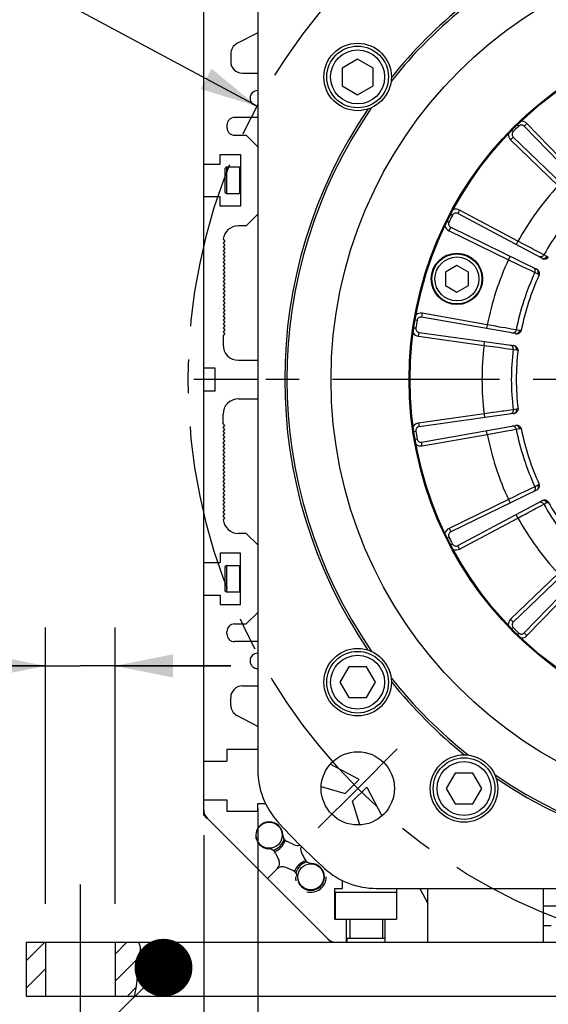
# Model space of a CAD drawing. Header units: millimetres. Extents: x 0 to 420, y 0 to 297.
# Tile 40 of 52: x 291 to 319, y 147 to 198. Entities that reach past the tile are written whole.
import ezdxf
from ezdxf.enums import TextEntityAlignment as Align

# ---------------------------------------------------------------- set-up
doc = ezdxf.new("R2010")
doc.units = ezdxf.units.MM
doc.header["$LTSCALE"] = 23.1
doc.linetypes.add('CENTER', pattern=[0.6, 0.375, -0.075, 0.075, -0.075])
doc.layers.get('0').update_dxf_attribs({"linetype": 'CONTINUOUS'})
for name, color, linetype in [('AXIS', 7, 'CONTINUOUS'), ('COMPONENTS', 7, 'CONTINUOUS'), ('DETAIL', 7, 'CONTINUOUS'), ('DIMENSION', 7, 'CONTINUOUS')]:
    doc.layers.add(name, color=color, linetype=linetype)
doc.styles.get("Standard").update_dxf_attribs({"font": 'arial.ttf'})
doc.styles.add('TEXTSTYLE_4', font='gdt')
doc.dimstyles.new('DIMSTYLE_13', dxfattribs={"dimtxt": 3, "dimasz": 3, "dimexe": 0.18, "dimexo": 0.0625, "dimgap": 0.09, "dimtad": 1, "dimdec": 3, "dimlfac": 5, "dimdsep": 46, "dimtxsty": 'STANDARD', "dimblk": '_FILLED', "dimblk1": '_FILLED', "dimblk2": '_FILLED', "dimcen": 0.09, "dimadec": 0, "dimazin": 0, "dimtp": 0.5, "dimtm": 0.5, "dimtfac": 1, "dimtdec": 3, "dimtofl": 0, "dimtmove": 0, "dimatfit": 3, "dimldrblk": '_FILLED', "dimfxl": 1, "dimtolj": 1, "dimarcsym": 0})
doc.dimstyles.new('DIMSTYLE_2', dxfattribs={"dimtxt": 3, "dimasz": 3, "dimexe": 0.18, "dimexo": 0.0625, "dimgap": 0.09, "dimtad": 1, "dimtih": 1, "dimtoh": 1, "dimlfac": 5, "dimdsep": 46, "dimtxsty": 'STANDARD', "dimblk": '_FILLED', "dimblk1": '_FILLED', "dimblk2": '_FILLED', "dimcen": 0.09, "dimadec": 0, "dimazin": 0, "dimtol": 1, "dimtp": 0.2, "dimtm": 0.2, "dimtfac": 1, "dimtofl": 0, "dimtmove": 0, "dimatfit": 3, "dimldrblk": '_FILLED', "dimfxl": 1, "dimtolj": 1, "dimarcsym": 0})
doc.dimstyles.new('DIMSTYLE_4', dxfattribs={"dimtxt": 3, "dimasz": 3, "dimexe": 0.18, "dimexo": 0.0625, "dimgap": 0.09, "dimtad": 1, "dimlfac": 5, "dimdsep": 46, "dimtxsty": 'STANDARD', "dimblk": '_FILLED', "dimblk1": '_FILLED', "dimblk2": '_FILLED', "dimcen": 0.09, "dimadec": 0, "dimazin": 0, "dimtp": 0.2, "dimtm": 0.2, "dimtfac": 1, "dimtofl": 0, "dimtmove": 0, "dimatfit": 3, "dimldrblk": '_FILLED', "dimfxl": 1, "dimtolj": 1, "dimarcsym": 0})
doc.dimstyles.new('DIMSTYLE_8', dxfattribs={"dimtxt": 3, "dimasz": 3, "dimexe": 0.18, "dimexo": 0.0625, "dimgap": 0.09, "dimtad": 1, "dimlfac": 5, "dimdsep": 46, "dimtxsty": 'STANDARD', "dimblk": '_FILLED', "dimblk1": '_FILLED', "dimblk2": '_FILLED', "dimcen": 0.09, "dimadec": 0, "dimazin": 0, "dimtp": 0.5, "dimtm": 0.5, "dimtfac": 1, "dimtofl": 0, "dimtmove": 0, "dimatfit": 3, "dimldrblk": '_FILLED', "dimfxl": 1, "dimtolj": 1, "dimarcsym": 0})
doc.dimstyles.get("Standard").update_dxf_attribs({"dimtxt": 3, "dimasz": 3, "dimexe": 0.18, "dimexo": 0.0625, "dimgap": 0.09, "dimtad": 1, "dimdec": 3, "dimdsep": 46, "dimtxsty": 'STANDARD', "dimblk": '_FILLED', "dimblk1": '_FILLED', "dimblk2": '_FILLED', "dimcen": 0.09, "dimadec": 0, "dimazin": 0, "dimtol": 1, "dimtp": 0.001, "dimtm": 0.001, "dimtfac": 1, "dimtdec": 3, "dimtofl": 0, "dimtmove": 0, "dimatfit": 3, "dimldrblk": '_FILLED', "dimfxl": 1, "dimtolj": 1, "dimarcsym": 0})

# ---------------------------------------------------------------- blocks, each defined once
blk = doc.blocks.new('_FILLED')
at = {"color": 0, "linetype": 'BYBLOCK'}
blk.add_solid([(0, 0), (-1, 0.2), (-1, -0.2)], dxfattribs=at)
blk = doc.blocks.new('*D1')
at = {"layer": 'DIMENSION', "color": 2, "linetype": 'CONTINUOUS'}
for p, q in [((293.804, 198.458), (268.342, 198.458)), ((303.632, 193.184), (293.804, 198.458)), ((293.804, 198.458), (293.804, 198.458))]:
    blk.add_line(p, q, dxfattribs=at)
at = {"layer": 'DIMENSION', "color": 2, "linetype": 'CONTINUOUS', "xscale": 3, "yscale": 3, "zscale": 3, "rotation": 331.7813436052}
blk.add_blockref('_FILLED', (303.632, 193.184), dxfattribs=at)
at = {"layer": 'DIMENSION', "color": 2, "linetype": 'CONTINUOUS', "style": 'TEXTSTYLE_4'}
for s, p in [('`', (285.835, 199.208)), ('n', (275.342, 199.208))]:
    blk.add_text(s, height=3, dxfattribs=at).set_placement(p, align=Align.RIGHT)
at = {"layer": 'DIMENSION', "color": 2, "linetype": 'CONTINUOUS'}
for s, p in [('300', (282.335, 199.208)), ('0.2', (291.656, 199.208))]:
    blk.add_text(s, height=3, dxfattribs=at).set_placement(p, align=Align.RIGHT)
blk = doc.blocks.new('*D2')
at = {"layer": 'DIMENSION', "color": 2, "linetype": 'CONTINUOUS'}
for p, q in [((293.804, 198.458), (268.342, 198.458)), ((303.632, 193.184), (293.804, 198.458)), ((293.804, 198.458), (293.804, 198.458))]:
    blk.add_line(p, q, dxfattribs=at)
at = {"layer": 'DIMENSION', "color": 2, "linetype": 'CONTINUOUS', "xscale": 3, "yscale": 3, "zscale": 3, "rotation": 331.7813436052}
blk.add_blockref('_FILLED', (303.632, 193.184), dxfattribs=at)
at = {"layer": 'DIMENSION', "color": 2, "linetype": 'CONTINUOUS', "style": 'TEXTSTYLE_4'}
for s, p in [('`', (285.835, 199.208)), ('n', (275.342, 199.208))]:
    blk.add_text(s, height=3, dxfattribs=at).set_placement(p, align=Align.RIGHT)
at = {"layer": 'DIMENSION', "color": 2, "linetype": 'CONTINUOUS'}
for s, p in [('300', (282.335, 199.208)), ('0.2', (291.656, 199.208))]:
    blk.add_text(s, height=3, dxfattribs=at).set_placement(p, align=Align.RIGHT)
blk = doc.blocks.new('*D14')
at = {"layer": 'DIMENSION', "color": 2, "linetype": 'CONTINUOUS'}
for p, q in [((292.667, 151.799), (292.667, 166.14)), ((296.267, 151.799), (296.267, 166.14)), ((292.667, 164.14), (261.895, 164.14)), ((261.895, 164.14), (294.467, 164.14)), ((302.267, 164.14), (294.467, 164.14)), ((296.267, 164.14), (302.267, 164.14))]:
    blk.add_line(p, q, dxfattribs=at)
at = {"layer": 'DIMENSION', "color": 2, "linetype": 'CONTINUOUS', "xscale": 3, "yscale": 3, "zscale": 3}
blk.add_blockref('_FILLED', (292.667, 164.14), dxfattribs=at)
at = {"layer": 'DIMENSION', "color": 2, "linetype": 'CONTINUOUS', "xscale": 3, "yscale": 3, "zscale": 3, "rotation": 180}
blk.add_blockref('_FILLED', (296.267, 164.14), dxfattribs=at)
at = {"layer": 'DIMENSION', "color": 2, "linetype": 'CONTINUOUS', "insert": (290.245, 167.89), "char_height": 3, "width": 28.34944, "attachment_point": 3, "line_spacing_factor": 0.9}
blk.add_mtext('N\\Fgdt;{\\Fgdt;~}\\Farial.ttf;4 holes \\Fgdt;{\\Fgdt;n}\\Farial.ttf;18', dxfattribs=at)
blk = doc.blocks.new('*D15')
at = {"layer": 'DIMENSION', "color": 2, "linetype": 'CONTINUOUS'}
for p, q in [((303.667, 156.743), (303.667, 134.999)), ((356.467, 156.743), (356.467, 134.999)), ((303.667, 136.999), (330.067, 136.999)), ((356.467, 136.999), (330.067, 136.999))]:
    blk.add_line(p, q, dxfattribs=at)
at = {"layer": 'DIMENSION', "color": 2, "linetype": 'CONTINUOUS', "xscale": 3, "yscale": 3, "zscale": 3, "rotation": 180}
blk.add_blockref('_FILLED', (303.667, 136.999), dxfattribs=at)
at = {"layer": 'DIMENSION', "color": 2, "linetype": 'CONTINUOUS', "xscale": 3, "yscale": 3, "zscale": 3}
blk.add_blockref('_FILLED', (356.467, 136.999), dxfattribs=at)
at = {"layer": 'DIMENSION', "color": 2, "linetype": 'CONTINUOUS', "insert": (330.067, 140.749), "char_height": 3, "width": 11.11757, "attachment_point": 2, "line_spacing_factor": 0.9, "style": 'TEXTSTYLE_4'}
blk.add_mtext('{\\Fgdt;o}\\Farial.ttf;264', dxfattribs=at)
blk = doc.blocks.new('*D19')
at = {"layer": 'DIMENSION', "color": 2, "linetype": 'CONTINUOUS'}
for p, q in [((300.867, 155.36), (300.867, 126.999)), ((359.267, 155.471), (359.267, 126.999)), ((300.867, 128.999), (330.067, 128.999)), ((359.267, 128.999), (330.067, 128.999))]:
    blk.add_line(p, q, dxfattribs=at)
at = {"layer": 'DIMENSION', "color": 2, "linetype": 'CONTINUOUS', "xscale": 3, "yscale": 3, "zscale": 3, "rotation": 180}
blk.add_blockref('_FILLED', (300.867, 128.999), dxfattribs=at)
at = {"layer": 'DIMENSION', "color": 2, "linetype": 'CONTINUOUS', "xscale": 3, "yscale": 3, "zscale": 3}
blk.add_blockref('_FILLED', (359.267, 128.999), dxfattribs=at)
at = {"layer": 'DIMENSION', "color": 2, "linetype": 'CONTINUOUS', "insert": (330.067, 132.749), "char_height": 3, "width": 11.11757, "attachment_point": 2, "line_spacing_factor": 0.9, "style": 'TEXTSTYLE_4'}
blk.add_mtext('{\\Fgdt;o}\\Farial.ttf;292', dxfattribs=at)

msp = doc.modelspace()

# ---------------------------------------------------------------- hatches: boundary and pattern name
at = {"linetype": 'CONTINUOUS'}
h = msp.add_hatch(dxfattribs=at)
h.set_pattern_fill('default__7', color=2, angle=45, style=0, pattern_type=0)
h.set_pattern_definition([(45, (0, 0), (-0.7071068, 0.7071068), [])])
h.paths.add_polyline_path([(292.66653, 149.79881), (292.66653, 146.99881), (291.66653, 146.99881), (291.66653, 149.79881)])
edge = h.paths.add_edge_path()
edge.add_line((296.26653, 146.99881), (296.26653, 149.79881))
edge.add_line((296.26653, 149.79881), (297.54753, 149.79881))
edge.add_spline(control_points=[(297.54753, 149.79881), (297.57132, 149.69657), (297.60088, 149.46928), (297.58828, 149.05653), (297.5275, 148.58215), (297.44201, 148.07037), (297.38839, 147.54306), (297.32276, 147.18187), (297.28674, 146.99881)], knot_values=[0, 0, 0, 0, 0.16666667, 0.33333333, 0.5, 0.66666667, 0.83333333, 1, 1, 1, 1], degree=3, periodic=0)
edge.add_line((297.28674, 146.99881), (296.26653, 146.99881))

# ---------------------------------------------------------------- linework, layer by layer
at = {"color": 7, "linetype": 'CONTINUOUS'}
for p, q in [((297.58552, 149.55351), (297.50686, 149.79881)), ((297.55392, 148.79809), (297.58552, 149.55351)), ((297.43929, 148.01384), (297.55392, 148.79809)), ((297.37624, 147.5226), (297.43929, 148.01384)), ((297.30005, 147.05607), (297.37624, 147.5226)), ((297.28331, 146.99881), (297.30005, 147.05607))]:
    msp.add_line(p, q, dxfattribs=at)
at = {"layer": 'AXIS', "color": 2, "linetype": 'CENTER'}
for p, q in [((330.06653, 178.99881), (300.34794, 178.99881)), ((308.85332, 157.7856), (310.90393, 159.83621)), ((308.85332, 157.7856), (306.80271, 155.73499)), ((294.46653, 152.79881), (294.46653, 145.27024))]:
    msp.add_line(p, q, dxfattribs=at)
msp.add_circle((330.06653, 178.99881), 30, dxfattribs=at)
at = {"layer": 'COMPONENTS', "color": 7, "linetype": 'CONTINUOUS'}
for p, q in [((300.86653, 156.39881), (300.86653, 217.79881)), ((303.66653, 199.25418), (303.66653, 158.74344)), ((303.66653, 196.9948), (302.58827, 196.43038)), ((302.26653, 195.89881), (302.26653, 195.49881)), ((308.84471, 195.62589), (308.04471, 195.16401)), ((309.64471, 195.16401), (308.84471, 195.62589)), ((302.86653, 194.89881), (303.66653, 194.89881)), ((308.04471, 195.16401), (308.04471, 194.24025)), ((309.64471, 194.24025), (309.64471, 195.16401)), ((308.04471, 194.24025), (308.84471, 193.77837)), ((308.84471, 193.77837), (309.64471, 194.24025)), ((302.06653, 192.19881), (302.06653, 192.07881)), ((303.66653, 192.59881), (302.46653, 192.59881)), ((320.91671, 188.59232), (317.48327, 192.14775)), ((302.46653, 191.67881), (303.06653, 191.67881)), ((303.66653, 191.07881), (303.06653, 191.67881)), ((316.91759, 191.58206), (320.47301, 188.14863)), ((301.72653, 190.17881), (301.72653, 190.67881)), ((301.72653, 190.67881), (302.76653, 190.67881)), ((302.76653, 190.67881), (302.76653, 187.99881)), ((300.86653, 190.17881), (301.72653, 190.17881)), ((302.04653, 190.03881), (301.96653, 189.95881)), ((301.96653, 189.95881), (301.96653, 188.71881)), ((302.04653, 190.03881), (302.04653, 188.63881)), ((302.04653, 190.03881), (302.71953, 190.03881)), ((302.04653, 188.63881), (301.96653, 188.71881)), ((302.71953, 188.63881), (302.04653, 188.63881)), ((300.86653, 188.49881), (301.72653, 188.49881)), ((301.72653, 187.99881), (301.72653, 188.49881)), ((302.76653, 187.99881), (301.72653, 187.99881)), ((303.06653, 186.97881), (303.66653, 187.57881)), ((318.39998, 185.29533), (314.03589, 187.61575)), ((303.06653, 186.97881), (302.66653, 186.97881)), ((313.6727, 186.90295), (318.1151, 184.73624)), ((301.96653, 186.18311), (301.86653, 186.08311)), ((301.86653, 186.08311), (301.96653, 185.98311)), ((301.96653, 185.98311), (301.86653, 185.88311)), ((301.86955, 186.28008), (301.96653, 186.18311)), ((301.86653, 185.88311), (301.96653, 185.78311)), ((301.96653, 185.78311), (301.86653, 185.68311)), ((301.86653, 185.68311), (301.96653, 185.58311)), ((301.96653, 185.58311), (301.86653, 185.48311)), ((301.86653, 185.48311), (301.96653, 185.38311)), ((301.96653, 185.38311), (301.86653, 185.28311)), ((301.86653, 185.28311), (301.96653, 185.18311)), ((301.96653, 185.18311), (301.86653, 185.08311)), ((301.86653, 185.08311), (301.96653, 184.98311)), ((301.96653, 184.98311), (301.86653, 184.88311)), ((301.86653, 184.88311), (301.96653, 184.78311)), ((301.96653, 184.78311), (301.86653, 184.68311)), ((301.86653, 184.68311), (301.96653, 184.58311)), ((301.96653, 184.58311), (301.86653, 184.48311)), ((301.86653, 184.48311), (301.96653, 184.38311)), ((313.99367, 184.91401), (313.39367, 184.5676)), ((313.39367, 184.5676), (313.39367, 183.87478)), ((314.59367, 184.5676), (313.99367, 184.91401)), ((314.59367, 183.87478), (314.59367, 184.5676)), ((301.96653, 184.38311), (301.86653, 184.28311)), ((301.86653, 184.28311), (301.96653, 184.18311)), ((301.96653, 184.18311), (301.86653, 184.08311)), ((301.86653, 184.08311), (301.96653, 183.98311)), ((301.96653, 183.98311), (301.86653, 183.88311)), ((301.86653, 183.88311), (301.96653, 183.78311)), ((301.96653, 183.78311), (301.86653, 183.68311)), ((301.86653, 183.68311), (301.96653, 183.58311)), ((301.96653, 183.58311), (301.86653, 183.48311)), ((301.86653, 183.48311), (301.96653, 183.38311)), ((313.39367, 183.87478), (313.99367, 183.52837)), ((313.99367, 183.52837), (314.59367, 183.87478)), ((301.96653, 183.38311), (301.86653, 183.28311)), ((301.86653, 183.28311), (301.96653, 183.18311)), ((301.96653, 183.18311), (301.86653, 183.08311)), ((301.86653, 183.08311), (301.96653, 182.98311)), ((301.96653, 182.98311), (301.86653, 182.88311)), ((301.86653, 182.88311), (301.96653, 182.78311)), ((301.96653, 182.78311), (301.86653, 182.68311)), ((301.86653, 182.68311), (301.96653, 182.58311)), ((301.96653, 182.58311), (301.86653, 182.48311)), ((301.86653, 182.48311), (301.96653, 182.38311)), ((301.96653, 182.38311), (301.86653, 182.28311)), ((301.86653, 182.28311), (301.96653, 182.18311)), ((301.96653, 182.18311), (301.86653, 182.08311)), ((301.86653, 182.08311), (301.96653, 181.98311)), ((301.96653, 181.98311), (301.86653, 181.88311)), ((317.02525, 181.38199), (312.15771, 182.24027)), ((301.86653, 181.88311), (301.96653, 181.78311)), ((301.96653, 181.78311), (301.86653, 181.68311)), ((301.86653, 181.68311), (301.96653, 181.58311)), ((301.96653, 181.58311), (301.86653, 181.48311)), ((301.86653, 181.48311), (301.96653, 181.38311)), ((301.96653, 181.38311), (301.86653, 181.28311)), ((312.03256, 181.45012), (316.92708, 180.76224)), ((301.86653, 181.28311), (301.86653, 180.79881)), ((302.66653, 179.99881), (303.66653, 179.99881)), ((301.46653, 179.59881), (300.86653, 179.59881)), ((301.46653, 178.39881), (301.46653, 179.59881)), ((303.66653, 178.99881), (301.46653, 178.99881)), ((301.46653, 178.39881), (300.86653, 178.39881)), ((302.66653, 177.99881), (303.66653, 177.99881)), ((301.86653, 176.71451), (301.86653, 177.19881)), ((316.92709, 177.23537), (312.03256, 176.54749)), ((301.96653, 176.61451), (301.86653, 176.71451)), ((301.86653, 176.51451), (301.96653, 176.61451)), ((301.96653, 176.41451), (301.86653, 176.51451)), ((301.86653, 176.31451), (301.96653, 176.41451)), ((301.96653, 176.21451), (301.86653, 176.31451)), ((312.15771, 175.75734), (317.02524, 176.61562)), ((301.86653, 176.11451), (301.96653, 176.21451)), ((301.96653, 176.01451), (301.86653, 176.11451)), ((301.86653, 175.91451), (301.96653, 176.01451)), ((301.96653, 175.81451), (301.86653, 175.91451)), ((301.86653, 175.71451), (301.96653, 175.81451)), ((301.96653, 175.61451), (301.86653, 175.71451)), ((301.86653, 175.51451), (301.96653, 175.61451)), ((301.96653, 175.41451), (301.86653, 175.51451)), ((301.86653, 175.31451), (301.96653, 175.41451)), ((301.96653, 175.21451), (301.86653, 175.31451)), ((301.86653, 175.11451), (301.96653, 175.21451)), ((301.96653, 175.01451), (301.86653, 175.11451)), ((301.86653, 174.91451), (301.96653, 175.01451)), ((301.96653, 174.81451), (301.86653, 174.91451)), ((301.86653, 174.71451), (301.96653, 174.81451)), ((301.96653, 174.61451), (301.86653, 174.71451)), ((301.86653, 174.51451), (301.96653, 174.61451)), ((301.96653, 174.41451), (301.86653, 174.51451)), ((301.86653, 174.31451), (301.96653, 174.41451)), ((301.96653, 174.21451), (301.86653, 174.31451)), ((301.86653, 174.11451), (301.96653, 174.21451)), ((301.96653, 174.01451), (301.86653, 174.11451)), ((301.86653, 173.91451), (301.96653, 174.01451)), ((301.96653, 173.81451), (301.86653, 173.91451)), ((301.86653, 173.71451), (301.96653, 173.81451)), ((301.96653, 173.61451), (301.86653, 173.71451)), ((301.86653, 173.51451), (301.96653, 173.61451)), ((301.96653, 173.41451), (301.86653, 173.51451)), ((301.86653, 173.31451), (301.96653, 173.41451)), ((301.96653, 173.21451), (301.86653, 173.31451)), ((301.86653, 173.11451), (301.96653, 173.21451)), ((318.11511, 173.26137), (313.6727, 171.09467)), ((301.96653, 173.01451), (301.86653, 173.11451)), ((301.86653, 172.91451), (301.96653, 173.01451)), ((301.96653, 172.81451), (301.86653, 172.91451)), ((301.86653, 172.71451), (301.96653, 172.81451)), ((301.96653, 172.61451), (301.86653, 172.71451)), ((314.03589, 170.38186), (318.39997, 172.70228)), ((301.86653, 172.51451), (301.96653, 172.61451)), ((301.96653, 172.41451), (301.86653, 172.51451)), ((301.86653, 172.31451), (301.96653, 172.41451)), ((301.96653, 172.21451), (301.86653, 172.31451)), ((301.86653, 172.11451), (301.96653, 172.21451)), ((301.96653, 172.01451), (301.86653, 172.11451)), ((301.86653, 171.91451), (301.96653, 172.01451)), ((301.96653, 171.81451), (301.86653, 171.91451)), ((301.86955, 171.71753), (301.96653, 171.81451)), ((303.06653, 171.01881), (302.66653, 171.01881)), ((303.66653, 170.41881), (303.06653, 171.01881)), ((301.72653, 169.99881), (301.72653, 169.49881)), ((302.76653, 169.99881), (301.72653, 169.99881)), ((302.76653, 167.31881), (302.76653, 169.99881)), ((320.47302, 169.84899), (316.91759, 166.41555)), ((300.86653, 169.49881), (301.72653, 169.49881)), ((302.04653, 169.35881), (301.96653, 169.27881)), ((301.96653, 169.27881), (301.96653, 168.03881)), ((302.04653, 169.35881), (302.04653, 167.95881)), ((302.04653, 169.35881), (302.71953, 169.35881)), ((317.48327, 165.84987), (320.91671, 169.40529)), ((300.86653, 167.81881), (301.72653, 167.81881)), ((301.72653, 167.81881), (301.72653, 167.31881)), ((302.04653, 167.95881), (301.96653, 168.03881)), ((302.71953, 167.95881), (302.04653, 167.95881)), ((301.72653, 167.31881), (302.76653, 167.31881)), ((303.06653, 166.31881), (303.66653, 166.91881)), ((302.46653, 166.31881), (303.06653, 166.31881)), ((302.06653, 165.79881), (302.06653, 165.91881)), ((303.66653, 165.39881), (302.46653, 165.39881)), ((308.38283, 164.09548), (307.92095, 163.29548)), ((309.30659, 164.09548), (308.38283, 164.09548)), ((309.76847, 163.29548), (309.30659, 164.09548)), ((302.86653, 163.09881), (303.66653, 163.09881)), ((307.92095, 163.29548), (308.38283, 162.49548)), ((309.30659, 162.49548), (309.76847, 163.29548)), ((302.26653, 162.09881), (302.26653, 162.49881)), ((308.38283, 162.49548), (309.30659, 162.49548)), ((303.66653, 161.00281), (302.58827, 161.56723)), ((303.66653, 159.79881), (302.06653, 159.79881)), ((302.06653, 159.79881), (302.06653, 159.19881)), ((300.86653, 159.19881), (302.06653, 159.19881)), ((308.92453, 158.25049), (307.42441, 159.03573)), ((313.90133, 158.57699), (313.43945, 157.77699)), ((314.82509, 158.57699), (313.90133, 158.57699)), ((315.28697, 157.77699), (314.82509, 158.57699)), ((306.95786, 157.88751), (308.19229, 157.51881)), ((308.19229, 157.51881), (308.92453, 158.25049)), ((308.58653, 157.12457), (309.31821, 157.85681)), ((309.31821, 157.85681), (310.10345, 156.35669)), ((313.43945, 157.77699), (313.90133, 156.97699)), ((314.82509, 156.97699), (315.28697, 157.77699)), ((300.86653, 157.19881), (302.06653, 157.19881)), ((302.06653, 157.19881), (302.06653, 156.59881)), ((303.66653, 156.99881), (304.06653, 156.99881)), ((303.66653, 156.59881), (303.66653, 156.99881)), ((308.95519, 155.89027), (308.58653, 157.12457)), ((313.90133, 156.97699), (314.82509, 156.97699)), ((301.03426, 156.23107), (300.86653, 156.39881)), ((302.06653, 156.59881), (303.66653, 156.59881)), ((301.04226, 156.23907), (307.30679, 149.97454)), ((305.55469, 154.85917), (305.19284, 155.02791)), ((304.58743, 154.4225), (304.75616, 154.06065)), ((305.9269, 154.48697), (306.09563, 154.12512)), ((304.17453, 153.10681), (304.67648, 153.60876)), ((305.49022, 153.51971), (305.12837, 153.68844)), ((308.06653, 152.59881), (308.06653, 152.99881)), ((307.66653, 152.59881), (308.06653, 152.59881)), ((307.66653, 150.99881), (307.66653, 152.59881)), ((307.70653, 152.39881), (310.86653, 152.39881)), ((307.70653, 150.99881), (307.70653, 152.39881)), ((309.81116, 152.59881), (350.3219, 152.59881)), ((310.86653, 152.59881), (310.86653, 150.99881)), ((312.07053, 152.59881), (312.48653, 151.8041)), ((312.48653, 149.79881), (312.48653, 152.59881)), ((318.48653, 149.79881), (318.48653, 152.59881)), ((318.48653, 151.69881), (321.06653, 151.69881)), ((307.66653, 150.99881), (310.86653, 150.99881)), ((308.26653, 149.79881), (308.26653, 150.99881)), ((308.43653, 150.99881), (308.43653, 149.99881)), ((310.13653, 150.99881), (310.13653, 149.99881)), ((310.26653, 149.79881), (310.26653, 150.99881)), ((318.88653, 150.65881), (318.48653, 150.65881)), ((291.66653, 149.79881), (368.48653, 149.79881)), ((291.66653, 149.79881), (291.66653, 146.99881)), ((292.66653, 149.79881), (292.66653, 146.99881)), ((292.68653, 146.99881), (292.68653, 149.79881)), ((296.26653, 149.79881), (296.26653, 146.99881)), ((296.28653, 146.99881), (296.28653, 149.79881)), ((307.46653, 149.79881), (307.29879, 149.96654)), ((310.26653, 149.99881), (308.28653, 149.99881)), ((308.28653, 149.99881), (308.28653, 149.79881)), ((291.66653, 146.99881), (368.48653, 146.99881))]:
    msp.add_line(p, q, dxfattribs=at)
at = {"layer": 'COMPONENTS', "color": 9, "linetype": 'CONTINUOUS'}
for p, q in [((317.12962, 192.22327), (317.19955, 192.15178)), ((317.62714, 192.28668), (317.48327, 192.14775)), ((320.00875, 189.82045), (317.62714, 192.28668)), ((316.84207, 191.93572), (316.91355, 191.86579)), ((316.77865, 191.43819), (316.91759, 191.58206)), ((316.77865, 191.43819), (319.24488, 189.05659)), ((302.71953, 190.03881), (302.71953, 188.63881)), ((313.67621, 187.57829), (313.76481, 187.53191)), ((314.12979, 187.79234), (314.03589, 187.61575)), ((317.15693, 186.18278), (314.12979, 187.79234)), ((313.49159, 187.21596), (313.58119, 187.17154)), ((313.58503, 186.72319), (313.6727, 186.90295)), ((313.58503, 186.72319), (316.6665, 185.22025)), ((317.15693, 186.18278), (317.06304, 186.00619)), ((317.81996, 185.82811), (317.54625, 185.97455)), ((318.49943, 185.46443), (318.26965, 185.58744)), ((316.6665, 185.22025), (316.75418, 185.40001)), ((316.6665, 185.22025), (317.06397, 185.0276)), ((317.06397, 185.0276), (317.34337, 184.89222)), ((318.65053, 185.38485), (318.49943, 185.46443)), ((318.73147, 185.35175), (318.68297, 185.3703)), ((317.34337, 184.89222), (317.59317, 184.77121)), ((317.59317, 184.77121), (317.8023, 184.66992)), ((317.8023, 184.66992), (317.96167, 184.59275)), ((317.96167, 184.59275), (318.03676, 184.55638)), ((318.03676, 184.55638), (318.18996, 184.48092)), ((318.22079, 184.46323), (318.26431, 184.43489)), ((312.19244, 182.43723), (312.15771, 182.24027)), ((315.56881, 181.84189), (312.19244, 182.43723)), ((311.8272, 182.09349), (311.92579, 182.07677)), ((311.76359, 181.69184), (311.86252, 181.67729)), ((312.00472, 181.25207), (312.03256, 181.45012)), ((315.56881, 181.84189), (315.53408, 181.64493)), ((317.06758, 181.57355), (316.81103, 181.61954)), ((317.23588, 181.54456), (317.06758, 181.57355)), ((317.32308, 181.53809), (317.27122, 181.54074)), ((312.00472, 181.25207), (315.39981, 180.77492)), ((315.39981, 180.77492), (315.42765, 180.97297)), ((315.39981, 180.77492), (315.83736, 180.71452)), ((315.83736, 180.71452), (316.14492, 180.6721)), ((316.14492, 180.6721), (316.41989, 180.63421)), ((316.41989, 180.63421), (316.65008, 180.6025)), ((316.65008, 180.6025), (316.8255, 180.57836)), ((316.8255, 180.57836), (316.90815, 180.56697)), ((316.90815, 180.56697), (317.07718, 180.54254)), ((317.11197, 180.53525), (317.16211, 180.52174)), ((316.90815, 177.43064), (316.64995, 177.3951)), ((317.07718, 177.45507), (316.90815, 177.43064)), ((317.16211, 177.47587), (317.11197, 177.46237)), ((315.39981, 177.22269), (312.00472, 176.74555)), ((315.39981, 177.22269), (315.42765, 177.02464)), ((311.76359, 176.30577), (311.86252, 176.32032)), ((312.00472, 176.74555), (312.03256, 176.54749)), ((315.56881, 176.15573), (315.53408, 176.35269)), ((316.0036, 176.23349), (316.30921, 176.28819)), ((316.30921, 176.28819), (316.58243, 176.33712)), ((316.58243, 176.33712), (316.81116, 176.3781)), ((316.81116, 176.3781), (316.98546, 176.40935)), ((316.98546, 176.40935), (317.06758, 176.42406)), ((317.06758, 176.42406), (317.23588, 176.45306)), ((317.27122, 176.45687), (317.32308, 176.45952)), ((311.8272, 175.90412), (311.92579, 175.92085)), ((312.19244, 175.56038), (315.56881, 176.15573)), ((315.56881, 176.15573), (316.0036, 176.23349)), ((312.19244, 175.56038), (312.15771, 175.75734)), ((317.73756, 173.29635), (317.6677, 173.26252)), ((318.03676, 173.44123), (317.73756, 173.29635)), ((318.18996, 173.51669), (318.03676, 173.44123)), ((318.26431, 173.56272), (318.22079, 173.53439)), ((316.6665, 172.77736), (313.58503, 171.27442)), ((316.6665, 172.77736), (316.75418, 172.5976)), ((317.25273, 173.06148), (317.15946, 173.01629)), ((317.64017, 172.0733), (317.98726, 172.25902)), ((318.1381, 172.33975), (318.37973, 172.46909)), ((318.37973, 172.46909), (318.49943, 172.53318)), ((318.49943, 172.53318), (318.65053, 172.61277)), ((318.68297, 172.62731), (318.73147, 172.64587)), ((314.12979, 170.20527), (317.15693, 171.81483)), ((317.15693, 171.81483), (317.06304, 171.99142)), ((317.15693, 171.81483), (317.35364, 171.92002)), ((313.58503, 171.27442), (313.6727, 171.09467)), ((313.49159, 170.78166), (313.58119, 170.82607)), ((313.67621, 170.41932), (313.76481, 170.4657)), ((314.12979, 170.20527), (314.03589, 170.38186)), ((302.71953, 169.35881), (302.71953, 167.95881)), ((319.24488, 168.94102), (316.77865, 166.55942)), ((317.62714, 165.71093), (320.00875, 168.17716)), ((316.77865, 166.55942), (316.91759, 166.41555)), ((316.84207, 166.0619), (316.91355, 166.13182)), ((317.12962, 165.77435), (317.19955, 165.84583)), ((317.62714, 165.71093), (317.48327, 165.84987))]:
    msp.add_line(p, q, dxfattribs=at)
for points in [[(317.54625, 185.97455), (317.4506, 186.02571), (317.15693, 186.18278)], [(318.06469, 185.69715), (317.98702, 185.73872), (317.81996, 185.82811)], [(318.26965, 185.58744), (318.20636, 185.62133), (318.06469, 185.69715)], [(318.49943, 185.46444), (318.48551, 185.44269), (318.46906, 185.42285), (318.45034, 185.40526), (318.42967, 185.3902), (318.40739, 185.37792), (318.38388, 185.36864), (318.35953, 185.36251), (318.33474, 185.35962), (318.30992, 185.36003), (318.2855, 185.36373), (318.26187, 185.37065), (318.23943, 185.38069)], [(318.65054, 185.38484), (318.63922, 185.36615), (318.6264, 185.34858), (318.61224, 185.33237), (318.59691, 185.31769), (318.58059, 185.30473), (318.56347, 185.29365), (318.54577, 185.28456), (318.52768, 185.27759), (318.50944, 185.27282), (318.49126, 185.2703), (318.47335, 185.27006), (318.45593, 185.27211)], [(318.68297, 185.3703), (318.66959, 185.3461), (318.65395, 185.32378), (318.63635, 185.30377), (318.61714, 185.28645), (318.59669, 185.27216), (318.57538, 185.26118)], [(318.68297, 185.3703), (318.6771, 185.37259), (318.67142, 185.37493), (318.66593, 185.37733), (318.66061, 185.37978), (318.65548, 185.38228), (318.65053, 185.38485)], [(318.03677, 184.55638), (318.04618, 184.58042), (318.05256, 184.60539), (318.05579, 184.63088), (318.05583, 184.65645), (318.05266, 184.68169), (318.04635, 184.70617), (318.037, 184.72948), (318.02476, 184.75123), (318.00984, 184.77107), (317.99249, 184.78865), (317.97299, 184.8037), (317.95168, 184.81595)], [(318.18996, 184.48092), (318.19843, 184.50107), (318.20511, 184.52176), (318.2099, 184.54275), (318.21276, 184.56378), (318.21365, 184.5846), (318.21256, 184.60496), (318.20951, 184.62462), (318.20452, 184.64335), (318.19766, 184.66091), (318.18901, 184.67711), (318.17868, 184.69174), (318.16678, 184.70462)], [(318.18996, 184.48092), (318.19496, 184.47841), (318.20001, 184.47573), (318.20512, 184.47287), (318.21029, 184.46983), (318.21551, 184.46662), (318.22079, 184.46323)], [(318.22079, 184.46323), (318.2325, 184.48828), (318.24137, 184.51405), (318.24722, 184.54005), (318.24993, 184.56577), (318.24947, 184.59071), (318.24583, 184.6144)], [(316.00341, 181.76415), (315.89664, 181.78326), (315.56881, 181.84189)], [(316.30898, 181.70946), (316.21008, 181.72717), (316.00341, 181.76415)], [(316.5822, 181.66054), (316.49549, 181.67607), (316.30898, 181.70946)], [(316.81103, 181.61954), (316.74037, 181.6322), (316.5822, 181.66054)], [(316.91961, 181.4157), (316.89523, 181.41167), (316.87062, 181.41095), (316.84618, 181.41357)], [(317.03917, 181.5021), (317.02417, 181.48139), (317.00678, 181.46284), (316.98729, 181.44674), (316.96602, 181.43338), (316.94333, 181.42298), (316.91961, 181.4157)], [(317.06757, 181.57356), (317.06106, 181.54857), (317.05154, 181.52462), (317.03917, 181.5021)], [(317.23588, 181.54455), (317.23089, 181.52327), (317.22413, 181.50261), (317.21567, 181.48281), (317.20563, 181.46412), (317.19411, 181.44675), (317.18126, 181.43092), (317.16723, 181.41681), (317.15218, 181.40459), (317.13631, 181.39441), (317.11979, 181.38639), (317.10283, 181.38063), (317.08563, 181.3772)], [(317.27122, 181.54074), (317.26597, 181.51359), (317.258, 181.48753), (317.24745, 181.46306), (317.23453, 181.44065), (317.21949, 181.42075), (317.20262, 181.40372)], [(317.27122, 181.54074), (317.26493, 181.54111), (317.25881, 181.54158), (317.25284, 181.54216), (317.24703, 181.54285), (317.24138, 181.54365), (317.23588, 181.54456)], [(316.81621, 180.76283), (316.79427, 180.7742), (316.77108, 180.78248), (316.74703, 180.78754)], [(316.90816, 180.56697), (316.90969, 180.59275), (316.90804, 180.61847), (316.90323, 180.6437), (316.89536, 180.66804), (316.88455, 180.69106), (316.87099, 180.71239), (316.85489, 180.73167), (316.83653, 180.74858), (316.81621, 180.76283)], [(317.07718, 180.54254), (317.07901, 180.56433), (317.07896, 180.58607), (317.07704, 180.60751), (317.07326, 180.62839), (317.06767, 180.64847), (317.06034, 180.6675), (317.05136, 180.68525), (317.04083, 180.70152), (317.02888, 180.71611), (317.01565, 180.72884), (317.0013, 180.73956), (316.986, 180.74814)], [(317.07718, 180.54254), (317.0827, 180.5417), (317.08834, 180.54071), (317.09408, 180.53957), (317.09993, 180.53828), (317.10589, 180.53684), (317.11197, 180.53525)], [(317.11197, 180.53525), (317.11536, 180.56269), (317.11583, 180.58994), (317.11336, 180.61647), (317.10799, 180.64177), (317.09984, 180.66535), (317.08906, 180.68675)], [(316.14468, 177.32548), (316.04515, 177.31176), (315.83717, 177.28306)], [(316.41965, 177.36337), (316.33238, 177.35135), (316.14468, 177.32548)], [(316.64995, 177.3951), (316.57883, 177.38531), (316.41965, 177.36337)], [(316.90814, 177.43064), (316.90967, 177.40487), (316.90802, 177.37915), (316.90322, 177.35391), (316.89535, 177.32958), (316.88454, 177.30655), (316.87097, 177.28523), (316.85488, 177.26595), (316.83652, 177.24904), (316.8162, 177.23478)], [(317.07718, 177.45507), (317.07901, 177.43329), (317.07896, 177.41155), (317.07704, 177.3901), (317.07326, 177.36922), (317.06767, 177.34914), (317.06034, 177.33011), (317.05136, 177.31236), (317.04083, 177.29609), (317.02888, 177.2815), (317.01565, 177.26878), (317.0013, 177.25806), (316.986, 177.24948)], [(317.11197, 177.46237), (317.10587, 177.46077), (317.0999, 177.45933), (317.09405, 177.45803), (317.08831, 177.45689), (317.08269, 177.45591), (317.07718, 177.45507)], [(317.11197, 177.46237), (317.11536, 177.43492), (317.11583, 177.40767), (317.11336, 177.38114), (317.108, 177.35583), (317.09984, 177.33225), (317.08906, 177.31085)], [(315.83717, 177.28306), (315.72972, 177.26824), (315.39981, 177.22269)], [(316.8162, 177.23478), (316.79427, 177.22342), (316.77108, 177.21513), (316.74703, 177.21007)], [(316.91961, 176.58192), (316.89524, 176.58595), (316.87062, 176.58666), (316.84618, 176.58404)], [(317.03919, 176.49552), (317.02419, 176.51623), (317.00679, 176.53478), (316.9873, 176.55088), (316.96603, 176.56424), (316.94334, 176.57464), (316.91961, 176.58192)], [(317.06759, 176.42406), (317.06108, 176.44905), (317.05156, 176.473), (317.03919, 176.49552)], [(317.23588, 176.45306), (317.23089, 176.47434), (317.22413, 176.495), (317.21567, 176.5148), (317.20562, 176.53349), (317.19411, 176.55086), (317.18125, 176.5667), (317.16722, 176.58081), (317.15218, 176.59302), (317.13631, 176.6032), (317.11979, 176.61122), (317.10283, 176.61698), (317.08563, 176.62042)], [(317.27122, 176.45687), (317.26597, 176.48402), (317.25799, 176.51008), (317.24744, 176.53455), (317.23452, 176.55695), (317.21949, 176.57686), (317.20262, 176.59388)], [(317.23588, 176.45306), (317.2414, 176.45397), (317.24706, 176.45476), (317.25288, 176.45545), (317.25884, 176.45603), (317.26495, 176.45651), (317.27122, 176.45687)], [(317.6677, 173.26252), (317.51367, 173.1879), (317.25273, 173.06148)], [(318.03675, 173.44123), (318.04617, 173.41719), (318.05254, 173.39222), (318.05578, 173.36673), (318.05581, 173.34116), (318.05265, 173.31592), (318.04634, 173.29144), (318.03699, 173.26813), (318.02475, 173.24638), (318.00983, 173.22655), (317.99248, 173.20896), (317.97299, 173.19391), (317.95168, 173.18166)], [(318.18997, 173.5167), (318.19844, 173.49655), (318.20511, 173.47585), (318.20991, 173.45487), (318.21277, 173.43384), (318.21366, 173.41302), (318.21257, 173.39265), (318.20951, 173.37299), (318.20452, 173.35426), (318.19766, 173.3367), (318.18901, 173.32051), (318.17868, 173.30588), (318.16678, 173.29299)], [(318.22079, 173.53439), (318.21549, 173.53098), (318.21026, 173.52777), (318.20509, 173.52473), (318.19998, 173.52187), (318.19494, 173.51919), (318.18996, 173.51669)], [(318.22079, 173.53439), (318.23251, 173.50934), (318.24137, 173.48356), (318.24722, 173.45756), (318.24994, 173.43184), (318.24947, 173.4069), (318.24583, 173.38321)], [(317.15946, 173.01629), (316.96619, 172.92262), (316.6665, 172.77736)], [(318.65053, 172.61277), (318.63921, 172.63147), (318.6264, 172.64903), (318.61224, 172.66524), (318.5969, 172.67992), (318.58058, 172.69288), (318.56347, 172.70397), (318.54576, 172.71305), (318.52768, 172.72002), (318.50944, 172.7248), (318.49125, 172.72732), (318.47335, 172.72756), (318.45593, 172.72551)], [(318.68297, 172.62731), (318.66958, 172.65151), (318.65393, 172.67383), (318.63634, 172.69384), (318.61712, 172.71115), (318.59667, 172.72543), (318.57537, 172.73641)], [(317.98726, 172.25902), (318.0649, 172.30058), (318.1381, 172.33975)], [(318.49944, 172.53319), (318.48553, 172.55493), (318.46907, 172.57477), (318.45035, 172.59237), (318.42968, 172.60743), (318.4074, 172.6197), (318.38389, 172.62898), (318.35954, 172.63512), (318.33474, 172.638), (318.30993, 172.63759), (318.2855, 172.63389), (318.26187, 172.62696), (318.23944, 172.61692)], [(318.65053, 172.61277), (318.65554, 172.61536), (318.6607, 172.61788), (318.66602, 172.62033), (318.67151, 172.62272), (318.67716, 172.62505), (318.68297, 172.62731)], [(317.35364, 171.92002), (317.54642, 172.02315), (317.64017, 172.0733)]]:
    msp.add_lwpolyline(points, dxfattribs=at)
at = {"layer": 'COMPONENTS', "color": 7, "linetype": 'CONTINUOUS'}
for points in [[(318.39998, 185.29533), (318.40893, 185.29075), (318.41803, 185.28646), (318.42728, 185.28245), (318.43668, 185.27872), (318.44623, 185.27527), (318.45593, 185.27211)], [(318.45593, 185.27211), (318.47572, 185.26677), (318.49556, 185.26283), (318.51544, 185.26031), (318.53536, 185.25919), (318.55533, 185.25948), (318.57534, 185.26118)], [(318.57534, 185.26118), (318.59795, 185.26482), (318.61939, 185.27009), (318.63966, 185.27698), (318.65894, 185.28553), (318.67705, 185.29571), (318.69341, 185.30743), (318.70785, 185.32066), (318.72053, 185.33544), (318.73147, 185.35175)], [(318.16679, 184.70462), (318.15865, 184.71053), (318.15032, 184.71619), (318.1418, 184.72159), (318.13309, 184.72673), (318.12419, 184.73162), (318.1151, 184.73624)], [(318.24582, 184.61441), (318.23548, 184.63155), (318.22401, 184.64785), (318.2114, 184.66331), (318.19766, 184.67792), (318.18279, 184.69169), (318.16679, 184.70462)], [(318.26431, 184.43489), (318.27108, 184.45333), (318.27557, 184.47228), (318.2778, 184.49172), (318.27766, 184.51185), (318.27525, 184.53247), (318.27083, 184.55309), (318.2645, 184.57354), (318.25616, 184.59398), (318.24582, 184.61441)], [(317.02525, 181.38199), (317.03515, 181.38041), (317.04512, 181.37914), (317.05515, 181.37818), (317.06525, 181.37754), (317.07541, 181.37721), (317.08564, 181.3772)], [(317.08564, 181.3772), (317.10611, 181.37823), (317.12619, 181.38062), (317.14588, 181.38436), (317.16517, 181.38946), (317.18407, 181.39591), (317.20258, 181.40371)], [(317.20258, 181.40371), (317.22296, 181.41416), (317.24172, 181.42579), (317.25886, 181.43861), (317.27456, 181.4527), (317.28864, 181.46797), (317.30058, 181.48417), (317.31022, 181.50122), (317.31772, 181.51919), (317.32308, 181.5381)], [(316.98601, 180.74814), (316.97644, 180.75124), (316.96677, 180.75405), (316.957, 180.75655), (316.94713, 180.75875), (316.93716, 180.76065), (316.92708, 180.76224)], [(317.08905, 180.68677), (317.07392, 180.69987), (317.05797, 180.71183), (317.0412, 180.72263), (317.02362, 180.73228), (317.00522, 180.74078), (316.98601, 180.74814)], [(317.16211, 180.52174), (317.16285, 180.54138), (317.16127, 180.5608), (317.15737, 180.57999), (317.15101, 180.59909), (317.14233, 180.61798), (317.13176, 180.63623), (317.11942, 180.65371), (317.10518, 180.67055), (317.08905, 180.68677)], [(316.986, 177.24948), (317.00515, 177.25679), (317.02351, 177.26526), (317.04108, 177.27491), (317.05786, 177.28571), (317.07384, 177.29769), (317.08903, 177.31082)], [(317.08903, 177.31082), (317.10518, 177.32706), (317.11943, 177.34392), (317.13177, 177.36141), (317.14235, 177.37966), (317.15102, 177.39854), (317.15737, 177.41764), (317.16127, 177.43683), (317.16285, 177.45624), (317.16211, 177.47587)], [(316.92709, 177.23537), (316.93699, 177.23693), (316.94687, 177.2388), (316.9567, 177.24099), (316.9665, 177.2435), (316.97627, 177.24633), (316.986, 177.24948)], [(317.08564, 176.62041), (317.07558, 176.62041), (317.06552, 176.62009), (317.05545, 176.61945), (317.04538, 176.6185), (317.03531, 176.61722), (317.02524, 176.61562)], [(317.2026, 176.59389), (317.18416, 176.60168), (317.1653, 176.60812), (317.14602, 176.61321), (317.12631, 176.61696), (317.10619, 176.61936), (317.08564, 176.62041)], [(317.32308, 176.45952), (317.31772, 176.47842), (317.31022, 176.49639), (317.30059, 176.51343), (317.28865, 176.52963), (317.27458, 176.5449), (317.25888, 176.55898), (317.24174, 176.5718), (317.22298, 176.58344), (317.2026, 176.59389)], [(318.11511, 173.26137), (318.12405, 173.26591), (318.13286, 173.27074), (318.14154, 173.27587), (318.15008, 173.28128), (318.1585, 173.28699), (318.16678, 173.29299)], [(318.16678, 173.29299), (318.18274, 173.30586), (318.19758, 173.3196), (318.21131, 173.33419), (318.22392, 173.34966), (318.23542, 173.36598), (318.24581, 173.38317)], [(318.24581, 173.38317), (318.25615, 173.40361), (318.26449, 173.42405), (318.27083, 173.44449), (318.27525, 173.46512), (318.27766, 173.48575), (318.2778, 173.50588), (318.27558, 173.52533), (318.27108, 173.54428), (318.26431, 173.56273)], [(318.45596, 172.72552), (318.44638, 172.7224), (318.4369, 172.71899), (318.42752, 172.71527), (318.41824, 172.71124), (318.40906, 172.70691), (318.39997, 172.70228)], [(318.57525, 172.73644), (318.55533, 172.73815), (318.53543, 172.73844), (318.51555, 172.73733), (318.49567, 172.7348), (318.47581, 172.73086), (318.45596, 172.72552)], [(318.73147, 172.64587), (318.72053, 172.66219), (318.70785, 172.67696), (318.69342, 172.69019), (318.67706, 172.7019), (318.65896, 172.71207), (318.63967, 172.72062), (318.61938, 172.72752), (318.59791, 172.73279), (318.57525, 172.73644)]]:
    msp.add_lwpolyline(points, dxfattribs=at)
for centre, radius in [((330.06653, 178.99881), 22.6), ((330.06653, 178.99881), 18.55), ((330.06653, 178.99881), 18.5), ((308.84471, 194.70213), 1.75), ((308.84471, 194.70213), 1.6), ((308.84471, 194.70213), 1.4), ((313.99367, 184.22119), 1.334), ((313.99367, 184.22119), 1.3), ((313.99367, 184.22119), 1.14), ((308.84471, 163.29548), 1.75), ((308.84471, 163.29548), 1.6), ((308.84471, 163.29548), 1.4), ((308.85332, 157.7856), 1.9), ((314.36321, 157.77699), 1.75), ((314.36321, 157.77699), 1.6), ((314.36321, 157.77699), 1.4), ((304.26253, 155.35281), 0.675), ((306.42053, 153.19481), 0.675)]:
    msp.add_circle(centre, radius, dxfattribs=at)
for centre, radius, start, end in [((330.06653, 178.99881), 24.88452, 128.456372, 141.543624), ((330.06653, 178.99881), 25, 128.84191, 141.15809), ((302.86653, 195.89881), 0.6, 117.63, 180), ((302.86653, 195.49881), 0.6, 180, 270), ((303.66653, 193.59881), 0.4, 90, 270), ((330.06653, 178.99881), 25, 145.84191, 214.15809), ((330.06653, 178.99881), 24.88452, 145.456373, 214.543627), ((302.46653, 192.19881), 0.4, 90, 180), ((330.06653, 178.99881), 18.4, 134.370267, 135.629733), ((317.3394, 192.00882), 0.2, 44, 134.370267), ((302.46653, 192.07881), 0.4, 180, 270), ((317.05652, 191.72593), 0.2, 135.629733, 226), ((330.06653, 178.99881), 18.4, 152.370267, 153.629733), ((313.942, 187.43916), 0.2, 62, 152.370267), ((313.76038, 187.08271), 0.2, 153.629733, 244), ((302.66653, 186.17881), 0.8, 90, 172.945947), ((330.06653, 178.99881), 12.99397, 155.269281, 168.730707), ((330.06653, 178.99881), 18.4, 170.370267, 171.629733), ((312.12298, 182.04331), 0.2, 80, 170.370267), ((312.06039, 181.64817), 0.2, 171.629733, 262), ((302.66653, 180.79881), 0.8, 180, 270), ((330.06653, 178.99881), 12.99397, 173.269281, 186.730707), ((302.66653, 177.19881), 0.8, 90, 180), ((312.06039, 176.34944), 0.2, 98, 188.370267), ((330.06653, 178.99881), 18.4, 188.370267, 189.629733), ((330.06653, 178.99881), 12.99397, 191.269281, 204.730707), ((312.12298, 175.9543), 0.2, 189.629733, 280), ((330.06653, 178.99881), 12.99397, 209.269224, 222.730707), ((302.66653, 171.81881), 0.8, 187.054053, 270), ((313.76038, 170.91491), 0.2, 116, 206.370267), ((330.06653, 178.99881), 18.4, 206.370267, 207.629733), ((313.942, 170.55845), 0.2, 207.629733, 298), ((302.46653, 165.91881), 0.4, 90, 180), ((317.05652, 166.27168), 0.2, 134, 224.370267), ((330.06653, 178.99881), 18.4, 224.370267, 225.629733), ((302.46653, 165.79881), 0.4, 180, 270), ((317.3394, 165.9888), 0.2, 225.629733, 316), ((303.66653, 164.39881), 0.4, 90, 270), ((330.06653, 178.99881), 24.88451, 218.456371, 231.543624), ((302.86653, 162.49881), 0.6, 90, 180), ((330.06653, 178.99881), 25, 218.84191, 231.15809), ((302.86653, 162.09881), 0.6, 180, 242.37), ((307.66653, 158.74344), 4, 180, 222.121702), ((330.06653, 178.99881), 24.8846, 235.456367, 304.543701), ((330.06653, 178.99881), 25, 235.84191, 304.15809), ((301.46653, 156.66333), 0.6, 180, 225), ((304.26253, 155.35281), 0.7, 1.960133, 268.039867), ((330.06653, 178.99881), 34.2, 222.121702, 227.878298), ((305.36188, 155.39043), 0.4, 181.960133, 245), ((304.26253, 155.35281), 0.8, 284.179797, 345.801771), ((304.231, 155.34978), 0.9, 289.834987, 343.532959), ((305.72373, 155.2217), 0.4, 245, 289.225452), ((304.2249, 154.25345), 0.4, 25, 88.039867), ((306.28942, 154.65601), 0.4, 160.774548, 205), ((304.39364, 153.8916), 0.4, 315, 25), ((306.4175, 153.16328), 0.9, 106.457158, 160.165013), ((306.42053, 153.19481), 0.8, 104.179797, 165.801771), ((306.42053, 153.19481), 0.7, 181.960133, 88.039867), ((306.45815, 154.29416), 0.4, 205, 268.039867), ((304.95932, 153.32592), 0.4, 65, 135), ((305.32117, 153.15718), 0.4, 1.960133, 65), ((309.81116, 156.59881), 4, 227.878298, 270), ((307.73106, 150.39881), 0.6, 225, 270)]:
    msp.add_arc(centre, radius, start, end, dxfattribs=at)
at = {"layer": 'COMPONENTS', "color": 9, "linetype": 'CONTINUOUS'}
for centre, radius, start, end in [((317.3394, 192.00882), 0.4, 44, 92.545887), ((317.05652, 191.72593), 0.4, 177.454113, 226), ((330.06653, 178.99881), 14.77386, 137.09521, 150.90479), ((313.942, 187.43916), 0.4, 62, 110.545887), ((330.06653, 178.99881), 13.25149, 137.203759, 150.796241), ((313.76038, 187.08271), 0.4, 195.454113, 244), ((330.06653, 178.99881), 14.77386, 155.09521, 168.90479), ((330.06653, 178.99881), 13.25149, 155.203759, 168.79624), ((312.12298, 182.04331), 0.4, 80, 128.545887), ((312.06039, 181.64817), 0.4, 213.454113, 262), ((330.06653, 178.99881), 14.77386, 173.09521, 186.90479), ((330.06653, 178.99881), 13.25149, 173.203759, 186.79624), ((312.06039, 176.34944), 0.4, 98, 146.545887), ((330.06653, 178.99881), 13.25149, 191.203759, 204.79624), ((330.06653, 178.99881), 14.77386, 191.09521, 204.90479), ((312.12298, 175.9543), 0.4, 231.454113, 280), ((330.06653, 178.99881), 13.25149, 209.203759, 222.79624), ((330.06653, 178.99881), 14.77386, 209.09521, 222.90479), ((313.76038, 170.91491), 0.4, 116, 164.545887), ((313.942, 170.55845), 0.4, 249.454113, 298), ((317.05652, 166.27168), 0.4, 134, 182.545887), ((317.3394, 165.9888), 0.4, 267.454113, 316)]:
    msp.add_arc(centre, radius, start, end, dxfattribs=at)
at = {"layer": 'COMPONENTS', "color": 2, "linetype": 'CONTINUOUS'}
for start, end in [(180, 195), (255, 360)]:
    msp.add_arc((306.42053, 153.19481), 0.8, start, end, dxfattribs=at)

# ---------------------------------------------------------------- dimensions: what is measured, and where the dimension line sits
at = {"layer": 'DIMENSION', "color": 2, "linetype": 'CONTINUOUS'}
for picture in ['*D1', '*D2']:
    dim = msp.add_diameter_dim_2p(p1=(303.63204, 193.18394), p2=(356.50101, 164.81368), dimstyle='DIMSTYLE_2', dxfattribs=at)
    dim.commit()
    dim.dimension.update_dxf_attribs({"geometry": picture, "text_midpoint": (276.58823, 200.70776), "dimtype": 163})
for base, p1, p2, text, dimstyle, picture, middle in [((292.66653, 164.14015), (296.26653, 151.79881), (292.66653, 151.79881), 'N%%d4 holes %%c<>', 'DIMSTYLE_4', '*D14', (268.91744, 166.39015)), ((303.66653, 136.99881), (356.46653, 156.74344), (303.66653, 156.74344), '{\\Fgdt;o}<>', 'DIMSTYLE_8', '*D15', (327.28714, 139.24881))]:
    dim = msp.add_linear_dim(base=base, p1=p1, p2=p2, angle=180, text=text, dimstyle=dimstyle, dxfattribs=at)
    dim.commit()
    dim.dimension.update_dxf_attribs({"geometry": picture, "text_midpoint": middle, "dimtype": 160})
dim = msp.add_linear_dim(base=(359.26653, 128.99881), p1=(300.86653, 155.36033), p2=(359.26653, 155.4713), text='{\\Fgdt;o}<>', dimstyle='DIMSTYLE_13', dxfattribs=at)
dim.commit()
dim.dimension.update_dxf_attribs({"geometry": '*D19', "text_midpoint": (327.28714, 131.24881), "dimtype": 160})

# ---------------------------------------------------------------- leaders
at = {"layer": 'DETAIL', "color": 2, "linetype": 'CONTINUOUS'}
msp.add_leader([(298.78135, 148.48069), (271.19546, 120.99881), (266.49169, 120.99881)], dimstyle='STANDARD', override={"dimtad": 0, "dimldrblk": 'DOT'}, dxfattribs=at)

doc.saveas('drawing.dxf')
